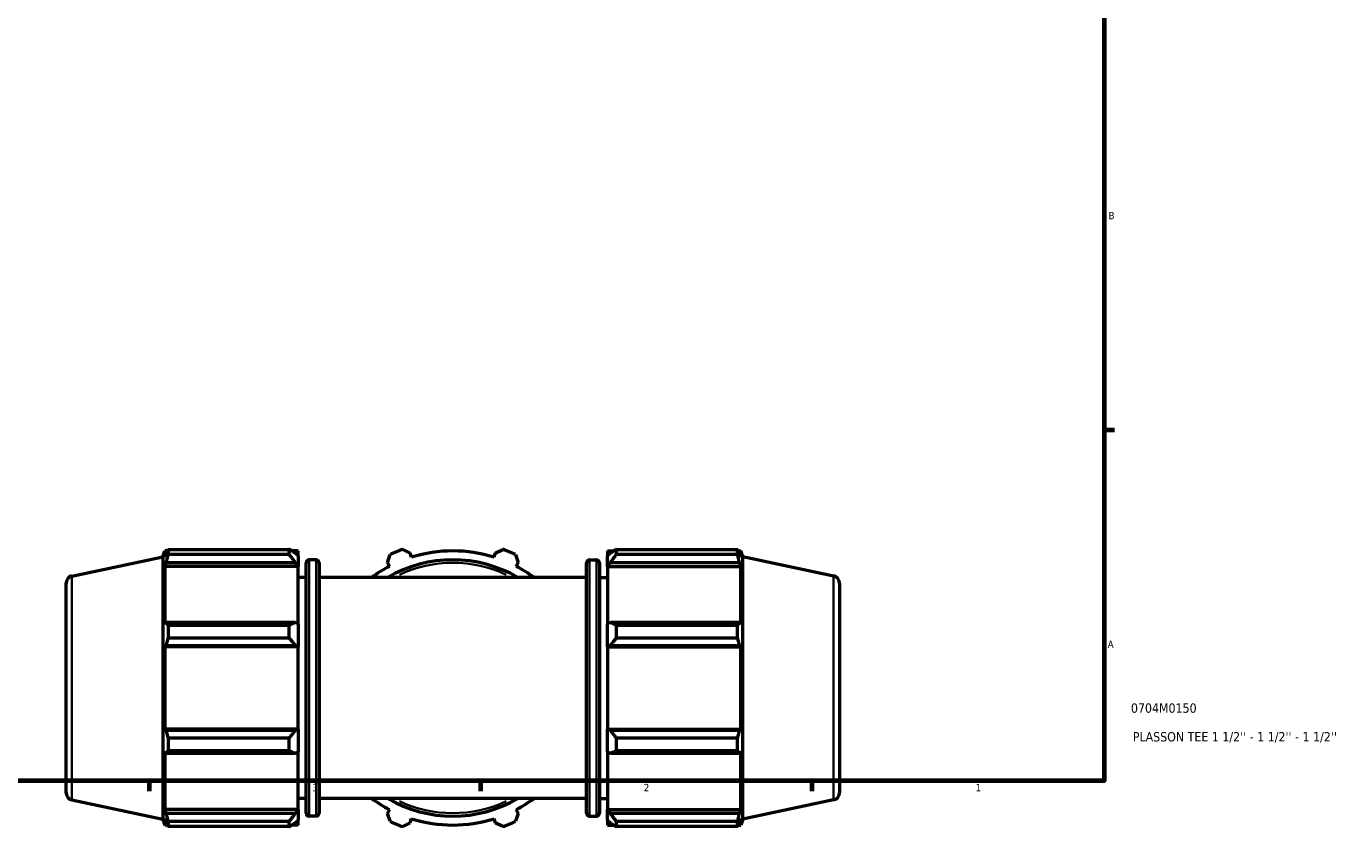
# Model space of a CAD drawing. Header units: inches. Extents: x 0.1 to 64.9, y -23.5 to 46.2.
# Tile 4 of 8: x 19.7 to 36.6, y 0.4 to 10.7. Entities that reach past the tile are written whole.
import ezdxf

# ---------------------------------------------------------------- set-up
doc = ezdxf.new("R2010")
doc.units = ezdxf.units.IN
doc.header["$MEASUREMENT"] = 0
for name, color, linetype, lineweight in [('Border (ANSI)', 7, 'Continuous', 70), ('Title (ANSI)', 7, 'Continuous', 50), ('Visible (ANSI)', 7, 'Continuous', 50), ('Visible Narrow (ANSI)', 7, 'Continuous', 35)]:
    doc.layers.add(name, color=color, linetype=linetype, lineweight=lineweight)
doc.styles.add('Note Text (ANSI)', font='tahoma.ttf')
doc.styles.add('Text Style29', font='tahoma.ttf')

# ---------------------------------------------------------------- blocks, each defined once
blk = doc.blocks.new('Borders Default Border')
at = {"layer": 'Border (ANSI)'}
for p, q in [((33.5, 5.5), (33.634, 5.5)), ((21.25, 1), (21.25, 0.866)), ((25.5, 1), (25.5, 0.866)), ((29.75, 1), (29.75, 0.866))]:
    blk.add_line(p, q, dxfattribs=at)
at = {"layer": 'Border (ANSI)', "flags": 128}
blk.add_lwpolyline([(0.5, 1), (0.5, 21), (33.5, 21), (33.5, 1), (0.5, 1)], dxfattribs=at)
at = {"layer": 'Border (ANSI)', "color": 5, "true_color": 0x0000ff, "char_height": 0.0945, "attachment_point": 7, "style": 'Note Text (ANSI)'}
for s, insert in [('B', (33.558, 8.203)), ('A', (33.547, 2.703)), ('3', (23.346, 0.864)), ('2', (27.596, 0.866)), ('1', (31.854, 0.866))]:
    blk.add_mtext(s, dxfattribs=dict(at, insert=insert))
blk = doc.blocks.new('Title Blocks ANSI - Large')
at = {"layer": 'Title (ANSI)', "color": 5, "true_color": 0x0000ff, "style": 'Text Style29'}
for tag, p in [('PART_NUMBER_001', (0.345, 0.873)), ('DESCRIPTION_001', (0.369, 0.505))]:
    blk.add_attdef(tag, p, '', height=0.12, dxfattribs=at)

msp = doc.modelspace()

# ---------------------------------------------------------------- linework, layer by layer
at = {"layer": 'Visible (ANSI)'}
for p, q in [((21.427, 3.875), (21.451, 3.949)), ((21.451, 3.949), (21.451, 3.867)), ((21.483, 3.949), (21.451, 3.949)), ((21.469, 3.921), (21.451, 3.867)), ((21.494, 3.969), (23.049, 3.969)), ((21.494, 3.969), (21.494, 3.901)), ((23.049, 3.901), (21.494, 3.901)), ((23.049, 3.901), (23.049, 3.969)), ((23.163, 3.949), (23.082, 3.949)), ((23.163, 3.885), (23.125, 3.921)), ((23.163, 3.885), (23.163, 3.949)), ((24.309, 3.8), (24.342, 3.901)), ((24.507, 3.969), (24.601, 3.921)), ((24.618, 3.867), (24.601, 3.921)), ((25.692, 3.921), (25.675, 3.867)), ((25.692, 3.921), (25.787, 3.969)), ((25.952, 3.901), (25.985, 3.8)), ((27.131, 3.949), (27.131, 3.885)), ((27.131, 3.949), (27.211, 3.949)), ((27.169, 3.921), (27.131, 3.885)), ((27.244, 3.969), (27.244, 3.901)), ((27.244, 3.969), (28.8, 3.969)), ((28.8, 3.901), (27.244, 3.901)), ((28.8, 3.901), (28.8, 3.969)), ((28.811, 3.949), (28.843, 3.949)), ((28.843, 3.867), (28.824, 3.921)), ((28.843, 3.867), (28.843, 3.949)), ((28.867, 3.875), (28.843, 3.949)), ((20.262, 3.627), (21.427, 3.875)), ((21.427, 3.875), (21.427, 0.507)), ((21.451, 3.75), (21.469, 3.8)), ((21.451, 3.75), (21.451, 3.003)), ((23.163, 3.75), (21.451, 3.75)), ((21.469, 3.8), (23.125, 3.8)), ((23.125, 3.8), (23.163, 3.767)), ((23.163, 3.885), (23.163, 3.767)), ((23.163, 3.767), (23.163, 3.75)), ((23.163, 3.011), (23.163, 3.75)), ((23.266, 0.584), (23.266, 3.797)), ((23.393, 3.835), (23.303, 3.835)), ((23.431, 3.797), (23.431, 0.584)), ((24.309, 3.8), (24.335, 3.75)), ((25.958, 3.75), (25.985, 3.8)), ((26.863, 0.584), (26.863, 3.797)), ((26.901, 3.835), (26.99, 3.835)), ((27.028, 3.797), (27.028, 0.584)), ((27.131, 3.767), (27.131, 3.885)), ((27.131, 3.767), (27.169, 3.8)), ((27.131, 3.75), (27.131, 3.767)), ((27.131, 3.75), (27.131, 3.011)), ((27.131, 3.75), (28.843, 3.75)), ((27.169, 3.8), (28.824, 3.8)), ((28.824, 3.8), (28.843, 3.75)), ((28.843, 3.003), (28.843, 3.75)), ((28.867, 0.507), (28.867, 3.875)), ((30.032, 3.627), (28.867, 3.875)), ((23.266, 3.608), (23.163, 3.608)), ((26.863, 3.608), (23.431, 3.608)), ((27.028, 3.608), (27.131, 3.608)), ((20.187, 0.847), (20.187, 3.535)), ((30.107, 3.535), (30.107, 0.847)), ((21.469, 3.029), (21.451, 3.003)), ((23.125, 3.029), (21.469, 3.029)), ((21.494, 2.996), (23.049, 2.996)), ((21.494, 2.996), (21.494, 2.831)), ((23.049, 2.831), (23.049, 2.996)), ((23.163, 3.011), (23.125, 3.029)), ((23.163, 3.011), (23.163, 2.725)), ((27.169, 3.029), (27.131, 3.011)), ((27.131, 2.725), (27.131, 3.011)), ((28.824, 3.029), (27.169, 3.029)), ((27.244, 2.996), (27.244, 2.831)), ((27.244, 2.996), (28.8, 2.996)), ((28.8, 2.831), (28.8, 2.996)), ((28.843, 3.003), (28.824, 3.029)), ((21.451, 2.719), (21.469, 2.737)), ((21.451, 2.719), (21.451, 1.662)), ((23.163, 2.719), (21.451, 2.719)), ((21.469, 2.737), (23.125, 2.737)), ((23.049, 2.831), (21.494, 2.831)), ((23.125, 2.737), (23.163, 2.725)), ((23.163, 2.725), (23.163, 2.719)), ((23.163, 1.662), (23.163, 2.719)), ((27.131, 2.725), (27.169, 2.737)), ((27.131, 2.719), (27.131, 2.725)), ((27.131, 2.719), (27.131, 1.662)), ((27.131, 2.719), (28.843, 2.719)), ((27.169, 2.737), (28.824, 2.737)), ((28.8, 2.831), (27.244, 2.831)), ((28.824, 2.737), (28.843, 2.719)), ((28.843, 1.662), (28.843, 2.719)), ((21.469, 1.645), (21.451, 1.662)), ((23.163, 1.662), (21.451, 1.662)), ((23.125, 1.645), (21.469, 1.645)), ((21.494, 1.551), (23.049, 1.551)), ((21.494, 1.551), (21.494, 1.386)), ((23.049, 1.386), (23.049, 1.551)), ((23.163, 1.657), (23.125, 1.645)), ((23.163, 1.662), (23.163, 1.657)), ((23.163, 1.657), (23.163, 1.371)), ((27.131, 1.657), (27.131, 1.662)), ((27.131, 1.662), (28.843, 1.662)), ((27.131, 1.371), (27.131, 1.657)), ((27.169, 1.645), (27.131, 1.657)), ((28.824, 1.645), (27.169, 1.645)), ((27.244, 1.551), (27.244, 1.386)), ((27.244, 1.551), (28.8, 1.551)), ((28.8, 1.386), (28.8, 1.551)), ((28.843, 1.662), (28.824, 1.645)), ((21.451, 1.379), (21.451, 0.632)), ((21.451, 1.379), (21.469, 1.353)), ((23.049, 1.386), (21.494, 1.386)), ((23.125, 1.353), (23.163, 1.371)), ((23.163, 0.632), (23.163, 1.371)), ((27.131, 1.371), (27.169, 1.353)), ((27.131, 1.371), (27.131, 0.632)), ((28.8, 1.386), (27.244, 1.386)), ((28.824, 1.353), (28.843, 1.379)), ((28.843, 0.632), (28.843, 1.379)), ((21.469, 1.353), (23.125, 1.353)), ((27.169, 1.353), (28.824, 1.353)), ((20.262, 0.755), (21.427, 0.507)), ((23.266, 0.773), (23.163, 0.773)), ((26.863, 0.773), (23.431, 0.773)), ((27.028, 0.773), (27.131, 0.773)), ((30.032, 0.755), (28.867, 0.507)), ((21.469, 0.582), (21.451, 0.632)), ((23.163, 0.632), (21.451, 0.632)), ((21.451, 0.515), (21.451, 0.433)), ((21.451, 0.515), (21.469, 0.46)), ((23.125, 0.582), (21.469, 0.582)), ((23.163, 0.615), (23.125, 0.582)), ((23.163, 0.632), (23.163, 0.615)), ((23.163, 0.615), (23.163, 0.497)), ((23.393, 0.547), (23.303, 0.547)), ((24.335, 0.632), (24.309, 0.582)), ((24.342, 0.481), (24.309, 0.582)), ((24.601, 0.46), (24.618, 0.515)), ((25.675, 0.515), (25.692, 0.46)), ((25.985, 0.582), (25.952, 0.481)), ((25.985, 0.582), (25.958, 0.632)), ((26.901, 0.547), (26.99, 0.547)), ((27.131, 0.615), (27.131, 0.632)), ((27.131, 0.632), (28.843, 0.632)), ((27.131, 0.497), (27.131, 0.615)), ((27.169, 0.582), (27.131, 0.615)), ((28.824, 0.582), (27.169, 0.582)), ((28.843, 0.632), (28.824, 0.582)), ((28.824, 0.46), (28.843, 0.515)), ((28.843, 0.433), (28.843, 0.515)), ((21.427, 0.507), (21.451, 0.433)), ((21.483, 0.433), (21.451, 0.433)), ((21.494, 0.481), (23.049, 0.481)), ((21.494, 0.481), (21.494, 0.413)), ((23.049, 0.413), (21.494, 0.413)), ((23.049, 0.413), (23.049, 0.481)), ((23.163, 0.433), (23.082, 0.433)), ((23.125, 0.46), (23.163, 0.497)), ((23.163, 0.433), (23.163, 0.497)), ((24.601, 0.46), (24.507, 0.413)), ((25.787, 0.413), (25.692, 0.46)), ((27.131, 0.497), (27.169, 0.46)), ((27.131, 0.497), (27.131, 0.433)), ((27.131, 0.433), (27.211, 0.433)), ((27.244, 0.481), (27.244, 0.413)), ((27.244, 0.481), (28.8, 0.481)), ((28.8, 0.413), (27.244, 0.413)), ((28.8, 0.413), (28.8, 0.481)), ((28.811, 0.433), (28.843, 0.433)), ((28.867, 0.507), (28.843, 0.433))]:
    msp.add_line(p, q, dxfattribs=at)
for centre, radius, start, end in [((25.147, 2.191), 1.89, 109.792, 115.208), ((25.147, 2.191), 1.758, 72.5, 107.5), ((25.147, 2.191), 1.89, 64.792, 70.208), ((23.303, 3.797), 0.0379, 90, 180), ((23.393, 3.797), 0.0379, 0, 90), ((25.147, 2.191), 1.758, 117.5, 126.2493), ((25.147, 2.191), 1.644, 59.5497, 120.4503), ((25.147, 2.191), 1.758, 53.7507, 62.5), ((26.901, 3.797), 0.0379, 90, 180), ((26.99, 3.797), 0.0379, 0, 90), ((20.282, 3.535), 0.0947, 102, 180), ((30.012, 3.535), 0.0947, 0, 78), ((20.282, 0.847), 0.0947, 180, 258), ((30.012, 0.847), 0.0947, 282, 0), ((25.147, 2.191), 1.758, 233.7507, 242.5), ((25.147, 2.191), 1.644, 239.5497, 300.4503), ((25.147, 2.191), 1.758, 297.5, 306.2493), ((23.303, 0.584), 0.0379, 180, 270), ((23.393, 0.584), 0.0379, 270, 0), ((25.147, 2.191), 1.758, 252.5, 287.5), ((26.901, 0.584), 0.0379, 180, 270), ((26.99, 0.584), 0.0379, 270, 0), ((25.147, 2.191), 1.89, 244.792, 250.208), ((25.147, 2.191), 1.89, 289.792, 295.208)]:
    msp.add_arc(centre, radius, start, end, dxfattribs=at)
for points, weights in [([(21.469, 3.921), (21.481, 3.945), (21.494, 3.969)], [1.00159320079, 1.00120502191, 1]), ([(21.494, 3.901), (21.481, 3.85), (21.469, 3.8)], [1, 1.00120502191, 1.00159320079]), ([(23.125, 3.921), (23.089, 3.945), (23.049, 3.969)], [1.00583137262, 1.01114178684, 1.01565045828]), ([(23.049, 3.901), (23.089, 3.85), (23.125, 3.8)], [1.01565045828, 1.01114178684, 1.00583137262]), ([(27.244, 3.969), (27.205, 3.945), (27.169, 3.921)], [1.01565045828, 1.01114178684, 1.00583137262]), ([(27.169, 3.8), (27.205, 3.85), (27.244, 3.901)], [1.00583137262, 1.01114178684, 1.01565045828]), ([(28.8, 3.969), (28.813, 3.945), (28.824, 3.921)], [1, 1.00120502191, 1.00159320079]), ([(28.824, 3.8), (28.813, 3.85), (28.8, 3.901)], [1.00159320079, 1.00120502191, 1]), ([(21.469, 3.029), (21.481, 3.013), (21.494, 2.996)], [1.00159320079, 1.00120502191, 1]), ([(23.125, 3.029), (23.089, 3.013), (23.049, 2.996)], [1.00583137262, 1.01114178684, 1.01565045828]), ([(27.244, 2.996), (27.205, 3.013), (27.169, 3.029)], [1.01565045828, 1.01114178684, 1.00583137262]), ([(28.8, 2.996), (28.813, 3.013), (28.824, 3.029)], [1, 1.00120502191, 1.00159320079]), ([(21.494, 2.831), (21.481, 2.783), (21.469, 2.737)], [1, 1.00120502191, 1.00159320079]), ([(23.049, 2.831), (23.089, 2.783), (23.125, 2.737)], [1.01565045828, 1.01114178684, 1.00583137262]), ([(27.169, 2.737), (27.205, 2.783), (27.244, 2.831)], [1.00583137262, 1.01114178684, 1.01565045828]), ([(28.824, 2.737), (28.813, 2.783), (28.8, 2.831)], [1.00159320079, 1.00120502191, 1]), ([(21.469, 1.645), (21.481, 1.599), (21.494, 1.551)], [1.00159320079, 1.00120502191, 1]), ([(23.125, 1.645), (23.089, 1.599), (23.049, 1.551)], [1.00583137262, 1.01114178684, 1.01565045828]), ([(27.244, 1.551), (27.205, 1.599), (27.169, 1.645)], [1.01565045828, 1.01114178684, 1.00583137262]), ([(28.8, 1.551), (28.813, 1.599), (28.824, 1.645)], [1, 1.00120502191, 1.00159320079]), ([(21.494, 1.386), (21.481, 1.369), (21.469, 1.353)], [1, 1.00120502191, 1.00159320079]), ([(23.049, 1.386), (23.089, 1.369), (23.125, 1.353)], [1.01565045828, 1.01114178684, 1.00583137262]), ([(27.169, 1.353), (27.205, 1.369), (27.244, 1.386)], [1.00583137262, 1.01114178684, 1.01565045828]), ([(28.824, 1.353), (28.813, 1.369), (28.8, 1.386)], [1.00159320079, 1.00120502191, 1]), ([(21.469, 0.582), (21.481, 0.532), (21.494, 0.481)], [1.00159320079, 1.00120502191, 1]), ([(23.125, 0.582), (23.089, 0.532), (23.049, 0.481)], [1.00583137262, 1.01114178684, 1.01565045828]), ([(27.244, 0.481), (27.205, 0.532), (27.169, 0.582)], [1.01565045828, 1.01114178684, 1.00583137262]), ([(28.8, 0.481), (28.813, 0.532), (28.824, 0.582)], [1, 1.00120502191, 1.00159320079]), ([(21.494, 0.413), (21.481, 0.437), (21.469, 0.46)], [1, 1.00120502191, 1.00159320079]), ([(23.049, 0.413), (23.089, 0.437), (23.125, 0.46)], [1.01565045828, 1.01114178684, 1.00583137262]), ([(27.169, 0.46), (27.205, 0.437), (27.244, 0.413)], [1.00583137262, 1.01114178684, 1.01565045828]), ([(28.824, 0.46), (28.813, 0.437), (28.8, 0.413)], [1.00159320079, 1.00120502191, 1])]:
    msp.add_rational_spline(points, weights, degree=2, dxfattribs=at)
at = {"layer": 'Visible Narrow (ANSI)'}
for p, q in [((23.303, 3.815), (23.303, 0.567)), ((23.393, 0.567), (23.393, 3.815)), ((26.901, 3.815), (26.901, 0.567)), ((26.99, 0.567), (26.99, 3.815)), ((20.262, 3.609), (20.262, 0.772)), ((30.032, 0.772), (30.032, 3.609))]:
    msp.add_line(p, q, dxfattribs=at)
for start, end in [(64.7392, 115.2608), (244.7392, 295.2608)]:
    msp.add_arc((25.147, 2.191), 1.606, start, end, dxfattribs=at)

# ---------------------------------------------------------------- block references
msp.add_blockref('Borders Default Border', (0, 0))
msp.add_blockref('Title Blocks ANSI - Large', (33.5, 1)).add_auto_attribs({'PART_NUMBER_001': '0704M0150', 'DESCRIPTION_001': "PLASSON TEE 1 1/2'' - 1 1/2'' - 1 1/2''"})

doc.saveas('drawing.dxf')
